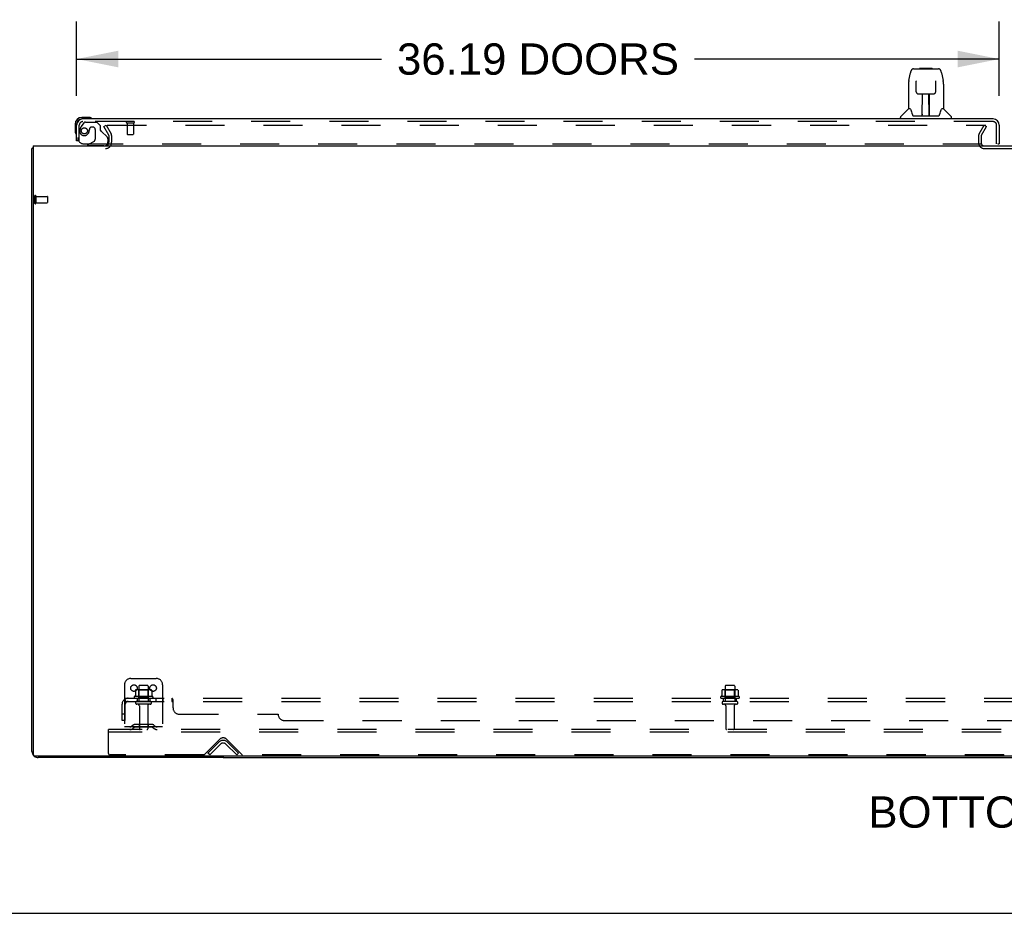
# Model space of a CAD drawing. Header units: inches. Extents: x 0 to 278, y 0 to 180.
# Tile 2 of 76: x 57 to 96, y 0 to 35. Entities that reach past the tile are written whole.
import ezdxf

# ---------------------------------------------------------------- set-up
doc = ezdxf.new("R2010")
doc.units = ezdxf.units.IN
doc.header["$LTSCALE"] = 15.310625
doc.header["$MEASUREMENT"] = 0
doc.linetypes.add('HIDDEN', pattern=[0.2, 0.1, -0.1])
doc.layers.get('0').update_dxf_attribs({"linetype": 'CONTINUOUS'})
for name, color, linetype in [('DEFAULT_2', 8, 'HIDDEN'), ('DIMENSIONS', 7, 'CONTINUOUS'), ('LEFTHAND_DOOR_ASSEMBLY', 7, 'CONTINUOUS'), ('SUBPANEL', 7, 'CONTINUOUS')]:
    doc.layers.add(name, color=color, linetype=linetype)
doc.styles.get("Standard").update_dxf_attribs({"font": 'arial.ttf'})
doc.dimstyles.new('DIMSTYLE_1', dxfattribs={"dimtxt": 1.228125, "dimasz": 1.6375, "dimexe": 0.09, "dimexo": 0.07, "dimgap": 0.0375, "dimtad": 0, "dimtih": 1, "dimtoh": 1, "dimzin": 4, "dimdsep": 46, "dimtxsty": 'Standard', "dimblk": '_FILLED', "dimblk1": '_FILLED', "dimblk2": '_FILLED', "dimcen": 0.09, "dimadec": 3, "dimazin": 1, "dimtfac": 1, "dimtdec": 3, "dimtofl": 0, "dimtmove": 0, "dimatfit": 3, "dimldrblk": '_FILLED', "dimfxl": 0, "dimtolj": 1, "dimtzin": 4, "dimarcsym": 0})

# ---------------------------------------------------------------- blocks, each defined once
blk = doc.blocks.new('_FILLED')
at = {"color": 0, "linetype": 'ByBlock'}
blk.add_solid([(0, 0), (-1, 0.2), (-1, -0.2)], dxfattribs=at)
blk = doc.blocks.new('*D8')
at = {"layer": 'DIMENSIONS', "color": 2, "linetype": 'Continuous'}
for p, q in [((59.447, 32.065), (59.447, 34.989)), ((95.634, 32.065), (95.634, 34.989)), ((59.447, 33.515), (71.402, 33.515)), ((95.634, 33.515), (83.679, 33.515))]:
    blk.add_line(p, q, dxfattribs=at)
at = {"layer": 'DIMENSIONS', "color": 2, "linetype": 'Continuous', "xscale": 1.6375, "yscale": 1.6375, "zscale": 1.6375, "rotation": 180}
blk.add_blockref('_FILLED', (59.447, 33.515), dxfattribs=at)
at = {"layer": 'DIMENSIONS', "color": 2, "linetype": 'Continuous', "xscale": 1.6375, "yscale": 1.6375, "zscale": 1.6375}
blk.add_blockref('_FILLED', (95.634, 33.515), dxfattribs=at)
at = {"layer": 'DIMENSIONS', "color": 2, "linetype": 'Continuous', "insert": (77.541, 34.129), "char_height": 1.22812, "width": 11.04856, "attachment_point": 2, "line_spacing_factor": 0.9}
blk.add_mtext('36.19 DOORS', dxfattribs=at)

msp = doc.modelspace()

# ---------------------------------------------------------------- linework, layer by layer
at = {"color": 3, "linetype": 'Continuous'}
for p, q in [((57.697, 6.353), (57.697, 30.003)), ((57.749, 30.107), (57.749, 6.219)), ((57.749, 30.107), (135.395, 30.107)), ((135.335, 6.159), (57.809, 6.159)), ((65.197, 6.107), (57.943, 6.107))]:
    msp.add_line(p, q, dxfattribs=at)
at = {"color": 7, "linetype": 'Continuous'}
for p, q in [((57.749, 30.003), (57.697, 30.003)), ((65.197, 6.159), (65.197, 6.107)), ((65.197, 6.107), (127.947, 6.107)), ((0, 0), (278.375, 0))]:
    msp.add_line(p, q, dxfattribs=at)
at = {"color": 3, "linetype": 'Continuous'}
msp.add_lwpolyline([(57.749, 30.023), (57.749, 30.023), (57.745, 30.021), (57.74, 30.02), (57.736, 30.019), (57.732, 30.019), (57.728, 30.018), (57.725, 30.017), (57.721, 30.016), (57.718, 30.016), (57.714, 30.015), (57.712, 30.014), (57.709, 30.013), (57.706, 30.012), (57.704, 30.011), (57.702, 30.01), (57.7, 30.009), (57.699, 30.008), (57.698, 30.007), (57.697, 30.006), (57.697, 30.004), (57.697, 30.003)], dxfattribs=at)
for centre, radius, start, end in [((60.575, 30.249), 0.142, 270, 333.5334), ((57.943, 6.353), 0.246, 180, 219.4399), ((57.809, 6.219), 0.06, 180, 270), ((57.943, 6.353), 0.246, 230.5601, 270)]:
    msp.add_arc(centre, radius, start, end, dxfattribs=at)
at = {"layer": 'DEFAULT_2', "color": 8, "linetype": 'HIDDEN'}
for p, q in [((60.517, 30.867), (60.607, 30.919)), ((60.607, 30.919), (60.803, 30.58)), ((60.653, 30.919), (95.103, 30.919)), ((94.84, 30.58), (95.036, 30.919)), ((95.036, 30.919), (95.126, 30.867)), ((60.713, 30.528), (60.517, 30.867)), ((60.718, 30.249), (60.718, 30.511)), ((60.822, 30.249), (60.822, 30.511)), ((94.822, 30.511), (94.822, 30.222)), ((94.926, 30.511), (94.926, 30.222)), ((94.93, 30.528), (95.126, 30.867)), ((95.041, 30.003), (98.103, 30.003)), ((57.801, 28.145), (57.801, 27.861)), ((57.844, 28.145), (57.844, 27.861)), ((57.844, 28.127), (58.291, 28.127)), ((57.844, 27.879), (58.291, 27.879)), ((58.301, 28.117), (58.301, 27.889)), ((61.322, 8.961), (61.322, 7.211)), ((61.572, 9.211), (62.572, 9.211)), ((61.884, 8.906), (61.884, 8.311)), ((62.229, 8.936), (61.914, 8.936)), ((62.259, 8.906), (62.259, 8.311)), ((62.822, 8.961), (62.822, 7.211)), ((84.884, 8.906), (84.884, 8.311)), ((85.229, 8.936), (84.914, 8.936)), ((85.259, 8.906), (85.259, 8.311)), ((62.428, 8.506), (61.716, 8.506)), ((61.753, 8.751), (61.753, 8.532)), ((62.327, 8.772), (61.816, 8.772)), ((61.888, 8.752), (61.868, 8.772)), ((61.888, 8.456), (61.888, 8.752)), ((62.255, 8.752), (61.888, 8.752)), ((62.255, 8.752), (62.275, 8.772)), ((62.255, 8.456), (62.255, 8.752)), ((62.391, 8.751), (62.391, 8.532)), ((85.428, 8.506), (84.716, 8.506)), ((84.753, 8.751), (84.753, 8.532)), ((85.327, 8.772), (84.816, 8.772)), ((84.888, 8.752), (84.868, 8.772)), ((84.888, 8.456), (84.888, 8.752)), ((85.255, 8.752), (84.888, 8.752)), ((85.255, 8.752), (85.275, 8.772)), ((85.255, 8.456), (85.255, 8.752)), ((85.391, 8.751), (85.391, 8.532)), ((61.738, 8.436), (62.406, 8.436)), ((62.329, 8.311), (61.814, 8.311)), ((62.329, 8.201), (61.814, 8.201)), ((61.888, 8.456), (61.868, 8.436)), ((62.255, 8.456), (61.888, 8.456)), ((61.907, 8.138), (61.907, 7.241)), ((62.237, 8.138), (62.237, 7.241)), ((62.255, 8.456), (62.275, 8.436)), ((84.738, 8.436), (85.406, 8.436)), ((85.329, 8.311), (84.814, 8.311)), ((85.329, 8.201), (84.814, 8.201)), ((84.888, 8.456), (84.868, 8.436)), ((85.255, 8.456), (84.888, 8.456)), ((84.907, 8.138), (84.907, 7.241)), ((85.237, 8.138), (85.237, 7.241)), ((85.255, 8.456), (85.275, 8.436)), ((61.665, 7.383), (61.597, 7.334)), ((62.412, 7.405), (61.731, 7.405)), ((61.897, 7.405), (61.897, 7.301)), ((62.247, 7.405), (62.247, 7.301)), ((62.479, 7.383), (62.547, 7.334)), ((60.697, 7.107), (60.697, 7.211)), ((132.447, 7.211), (60.697, 7.211)), ((60.697, 6.273), (60.697, 7.107)), ((132.447, 7.107), (60.697, 7.107)), ((62.822, 7.315), (61.322, 7.315)), ((61.725, 7.299), (61.657, 7.25)), ((62.412, 7.301), (61.731, 7.301)), ((62.418, 7.299), (62.486, 7.25)), ((64.456, 6.22), (65.064, 6.828)), ((64.593, 6.284), (65.023, 6.714)), ((64.666, 6.211), (65.096, 6.64)), ((65.298, 6.64), (65.727, 6.211)), ((65.329, 6.828), (65.938, 6.22)), ((65.371, 6.714), (65.801, 6.284)), ((64.434, 6.211), (60.759, 6.211)), ((64.666, 6.211), (64.593, 6.284)), ((65.727, 6.211), (65.801, 6.284)), ((95.809, 6.211), (65.959, 6.211))]:
    msp.add_line(p, q, dxfattribs=at)
for points in [[(60.633, 30.902), (60.633, 30.904), (60.634, 30.906), (60.634, 30.908), (60.635, 30.909), (60.636, 30.911), (60.638, 30.913), (60.639, 30.914), (60.641, 30.916), (60.643, 30.917), (60.645, 30.918), (60.647, 30.918), (60.649, 30.919), (60.651, 30.919), (60.653, 30.919)], [(60.635, 30.894), (60.635, 30.896), (60.634, 30.898), (60.634, 30.9), (60.633, 30.902), (60.633, 30.902)], [(61.753, 8.532), (61.753, 8.531), (61.753, 8.53), (61.752, 8.529), (61.752, 8.528), (61.752, 8.527), (61.751, 8.527), (61.751, 8.526), (61.751, 8.526), (61.75, 8.526), (61.75, 8.525), (61.75, 8.525), (61.749, 8.525), (61.749, 8.524), (61.749, 8.524), (61.748, 8.524), (61.748, 8.524), (61.748, 8.524), (61.748, 8.524)], [(61.759, 8.76), (61.757, 8.759), (61.756, 8.758), (61.755, 8.757), (61.754, 8.755), (61.753, 8.754), (61.753, 8.752), (61.753, 8.751)], [(62.385, 8.76), (62.386, 8.759), (62.388, 8.758), (62.389, 8.757), (62.39, 8.755), (62.39, 8.754), (62.391, 8.752), (62.391, 8.751)], [(62.396, 8.524), (62.396, 8.524), (62.395, 8.524), (62.395, 8.524), (62.395, 8.524), (62.395, 8.524), (62.394, 8.525), (62.394, 8.525), (62.394, 8.525), (62.393, 8.526), (62.393, 8.526), (62.393, 8.526), (62.392, 8.527), (62.392, 8.527), (62.392, 8.528), (62.391, 8.529), (62.391, 8.53), (62.391, 8.531), (62.391, 8.532)], [(84.753, 8.532), (84.753, 8.531), (84.753, 8.53), (84.752, 8.529), (84.752, 8.528), (84.752, 8.527), (84.751, 8.527), (84.751, 8.526), (84.751, 8.526), (84.75, 8.526), (84.75, 8.525), (84.75, 8.525), (84.749, 8.525), (84.749, 8.524), (84.749, 8.524), (84.748, 8.524), (84.748, 8.524), (84.748, 8.524), (84.748, 8.524)], [(84.759, 8.76), (84.757, 8.759), (84.756, 8.758), (84.755, 8.757), (84.754, 8.755), (84.753, 8.754), (84.753, 8.752), (84.753, 8.751)], [(85.385, 8.76), (85.386, 8.759), (85.388, 8.758), (85.389, 8.757), (85.39, 8.755), (85.39, 8.754), (85.391, 8.752), (85.391, 8.751)], [(85.396, 8.524), (85.396, 8.524), (85.395, 8.524), (85.395, 8.524), (85.395, 8.524), (85.395, 8.524), (85.394, 8.525), (85.394, 8.525), (85.394, 8.525), (85.393, 8.526), (85.393, 8.526), (85.393, 8.526), (85.392, 8.527), (85.392, 8.527), (85.392, 8.528), (85.391, 8.529), (85.391, 8.53), (85.391, 8.531), (85.391, 8.532)]]:
    msp.add_lwpolyline(points, dxfattribs=at)
for centre in [(61.697, 8.836), (62.447, 8.836)]:
    msp.add_circle(centre, 0.128, dxfattribs=at)
for centre, radius, start, end in [((60.685, 30.511), 0.033, 0, 30), ((60.685, 30.511), 0.137, 0, 30), ((94.959, 30.511), 0.137, 150, 180), ((94.959, 30.511), 0.033, 150, 180), ((60.575, 30.249), 0.246, 270, 360), ((60.575, 30.249), 0.142, 333.5334, 360), ((95.041, 30.222), 0.219, 180, 270), ((95.041, 30.222), 0.115, 180, 270), ((57.822, 28.145), 0.0215, 0, 180), ((57.822, 27.861), 0.0215, 180, 360), ((58.291, 28.117), 0.01, 0, 90), ((58.291, 27.889), 0.01, 270, 360), ((61.572, 8.961), 0.25, 90, 180), ((61.914, 8.906), 0.03, 90, 180), ((62.229, 8.906), 0.03, 0, 90), ((62.572, 8.961), 0.25, 0, 90), ((84.914, 8.906), 0.03, 90, 180), ((85.229, 8.906), 0.03, 0, 90), ((61.738, 8.474), 0.0384, 124.4497, 270), ((62.072, 7.906), 0.698, 117.6814, 120.6631), ((61.816, 8.631), 0.141, 90, 113.95), ((62.327, 8.631), 0.141, 66.05, 90), ((62.072, 7.906), 0.698, 59.3369, 62.3186), ((62.406, 8.474), 0.0384, 270, 55.5503), ((84.738, 8.474), 0.0384, 124.4497, 270), ((85.072, 7.906), 0.698, 117.6814, 120.6631), ((84.816, 8.631), 0.141, 90, 113.95), ((85.327, 8.631), 0.141, 66.05, 90), ((85.072, 7.906), 0.698, 59.3369, 62.3186), ((85.406, 8.474), 0.0384, 270, 55.5503), ((61.814, 8.256), 0.055, 90, 270), ((61.844, 8.138), 0.0625, 0, 90), ((62.299, 8.138), 0.0625, 90, 180), ((62.329, 8.256), 0.055, 270, 90), ((84.814, 8.256), 0.055, 90, 270), ((84.844, 8.138), 0.0625, 0, 90), ((85.299, 8.138), 0.0625, 90, 180), ((85.329, 8.256), 0.055, 270, 90), ((61.731, 7.291), 0.114, 90, 125.7539), ((62.412, 7.291), 0.114, 54.2461, 90), ((61.536, 7.419), 0.104, 270, 305.7539), ((61.536, 7.419), 0.208, 270, 305.7539), ((61.731, 7.291), 0.01, 90, 125.7539), ((61.937, 7.241), 0.03, 180, 270), ((62.207, 7.241), 0.03, 270, 360), ((62.412, 7.291), 0.01, 54.2461, 90), ((62.608, 7.419), 0.208, 234.2461, 270), ((62.608, 7.419), 0.104, 234.2461, 270), ((84.937, 7.241), 0.03, 180, 270), ((85.207, 7.241), 0.03, 270, 360), ((65.197, 6.54), 0.246, 45, 135), ((65.197, 6.696), 0.188, 45, 135), ((65.197, 6.54), 0.142, 45, 135), ((60.759, 6.273), 0.0625, 180, 270), ((64.434, 6.241), 0.03, 270, 315), ((65.959, 6.241), 0.03, 225, 270), ((95.809, 6.241), 0.03, 270, 315)]:
    msp.add_arc(centre, radius, start, end, dxfattribs=at)
at = {"layer": 'LEFTHAND_DOOR_ASSEMBLY', "color": 7, "linetype": 'Continuous'}
for p, q in [((92.085, 32.673), (92.151, 32.979)), ((92.275, 33.133), (93.159, 33.133)), ((92.361, 33.133), (92.36, 33.133)), ((92.521, 33.153), (92.501, 33.133)), ((92.521, 33.153), (92.997, 33.153)), ((92.997, 33.153), (93.017, 33.133)), ((93.159, 33.133), (93.244, 33.133)), ((93.368, 32.979), (93.433, 32.673)), ((92.07, 32.531), (92.07, 31.559)), ((92.371, 32.659), (92.371, 32.656)), ((92.371, 32.656), (92.372, 32.653)), ((92.372, 32.653), (92.372, 32.649)), ((92.372, 32.649), (92.372, 32.641)), ((92.374, 32.51), (92.372, 32.641)), ((92.379, 32.227), (92.374, 32.51)), ((93.14, 32.227), (93.147, 32.64)), ((93.147, 32.648), (93.147, 32.653)), ((93.147, 32.64), (93.147, 32.648)), ((93.439, 32.643), (93.433, 32.673)), ((93.448, 32.53), (93.448, 31.559)), ((92.379, 32.227), (92.38, 32.214)), ((92.46, 32.149), (92.58, 32.149)), ((92.61, 31.303), (92.625, 32.15)), ((92.616, 32.15), (92.904, 32.15)), ((92.618, 31.734), (92.618, 32.15)), ((92.885, 31.283), (92.87, 32.15)), ((92.901, 31.283), (92.901, 32.15)), ((92.939, 32.149), (93.059, 32.149)), ((92.621, 31.925), (92.618, 31.925)), ((92.621, 31.913), (92.618, 31.913)), ((92.901, 31.925), (92.874, 31.925)), ((92.901, 31.913), (92.874, 31.913)), ((92.878, 31.685), (92.901, 31.685)), ((92.901, 31.681), (92.878, 31.681)), ((92.065, 31.553), (91.767, 31.255)), ((92.143, 31.559), (92.07, 31.559)), ((92.14, 31.559), (92.146, 31.548)), ((92.206, 31.394), (92.221, 31.347)), ((92.221, 31.347), (92.224, 31.338)), ((92.274, 31.283), (93.245, 31.283)), ((92.611, 31.355), (92.611, 31.329)), ((92.618, 31.283), (92.618, 31.287)), ((92.884, 31.329), (92.884, 31.355)), ((93.295, 31.337), (93.298, 31.347)), ((93.372, 31.548), (93.378, 31.557)), ((93.448, 31.559), (93.375, 31.559)), ((93.454, 31.553), (93.752, 31.255)), ((59.387, 30.962), (59.387, 30.706)), ((59.447, 30.962), (59.447, 30.918)), ((59.906, 31.225), (59.65, 31.225)), ((59.693, 31.165), (59.65, 31.165)), ((59.944, 31.222), (59.906, 31.225)), ((91.755, 31.165), (91.755, 31.227)), ((93.763, 31.165), (93.763, 31.227)), ((59.387, 30.706), (59.39, 30.668)), ((59.522, 30.311), (59.447, 30.311)), ((59.958, 30.186), (59.889, 30.146)), ((59.889, 30.107), (59.889, 30.146)), ((95.572, 30.186), (95.634, 30.186))]:
    msp.add_line(p, q, dxfattribs=at)
at = {"layer": 'LEFTHAND_DOOR_ASSEMBLY', "color": 3, "linetype": 'Continuous'}
for p, q in [((59.447, 30.311), (59.447, 30.918)), ((95.388, 31.165), (59.693, 31.165)), ((95.634, 30.918), (95.634, 30.186))]:
    msp.add_line(p, q, dxfattribs=at)
at = {"layer": 'LEFTHAND_DOOR_ASSEMBLY', "color": 8, "linetype": 'HIDDEN'}
for p, q in [((59.551, 30.311), (59.551, 30.918)), ((59.727, 31.006), (59.625, 30.862)), ((95.388, 31.061), (59.693, 31.061)), ((59.791, 31.04), (60.243, 31.04)), ((60.369, 30.914), (60.243, 31.04)), ((60.369, 30.914), (60.369, 30.735)), ((61.409, 31.018), (61.693, 31.018)), ((61.427, 31.018), (61.427, 30.571)), ((61.675, 31.018), (61.675, 30.571)), ((95.53, 30.186), (95.53, 30.918)), ((59.948, 30.75), (59.948, 30.761)), ((60.079, 30.848), (60.046, 30.848)), ((60.177, 30.75), (60.177, 30.37)), ((60.427, 30.676), (60.647, 30.457)), ((61.437, 30.561), (61.665, 30.561)), ((59.551, 30.311), (59.522, 30.311)), ((59.739, 30.186), (95.572, 30.186)), ((59.958, 30.186), (60.127, 30.284)), ((60.676, 30.386), (60.676, 30.264)), ((60.519, 30.107), (59.889, 30.107))]:
    msp.add_line(p, q, dxfattribs=at)
at = {"layer": 'LEFTHAND_DOOR_ASSEMBLY', "color": 7, "linetype": 'Continuous'}
for points in [[(92.275, 33.133), (92.271, 33.133), (92.258, 33.132), (92.245, 33.128), (92.233, 33.123), (92.221, 33.117), (92.211, 33.109), (92.202, 33.1), (92.194, 33.09), (92.187, 33.079), (92.18, 33.068), (92.174, 33.056), (92.168, 33.042), (92.163, 33.027), (92.158, 33.01), (92.153, 32.992), (92.151, 32.979)], [(93.368, 32.979), (93.365, 32.992), (93.36, 33.011), (93.355, 33.027), (93.35, 33.042), (93.344, 33.056), (93.338, 33.069), (93.332, 33.08), (93.325, 33.09), (93.316, 33.1), (93.307, 33.109), (93.297, 33.117), (93.285, 33.124), (93.273, 33.129), (93.26, 33.132), (93.247, 33.133), (93.244, 33.133)], [(92.085, 32.673), (92.08, 32.643), (92.074, 32.603), (92.071, 32.563), (92.07, 32.531)], [(92.371, 32.662), (92.371, 32.662), (92.371, 32.662), (92.371, 32.662), (92.371, 32.662), (92.371, 32.661), (92.371, 32.66), (92.371, 32.659)], [(93.147, 32.653), (93.147, 32.656), (93.147, 32.658), (93.147, 32.659), (93.147, 32.66), (93.147, 32.661), (93.147, 32.662), (93.148, 32.662)], [(93.448, 32.53), (93.447, 32.564), (93.444, 32.604), (93.439, 32.643)], [(92.38, 32.214), (92.384, 32.201), (92.389, 32.19), (92.396, 32.179), (92.405, 32.17), (92.415, 32.162), (92.426, 32.156), (92.438, 32.152), (92.449, 32.15), (92.458, 32.149)], [(92.58, 32.149), (92.583, 32.149), (92.592, 32.149), (92.6, 32.15)], [(92.6, 32.15), (92.608, 32.15), (92.616, 32.15)], [(92.904, 32.15), (92.912, 32.15), (92.92, 32.15)], [(92.92, 32.15), (92.928, 32.149), (92.936, 32.149), (92.939, 32.149)], [(93.06, 32.149), (93.07, 32.15), (93.082, 32.152), (93.094, 32.157), (93.105, 32.163), (93.114, 32.171), (93.123, 32.18), (93.13, 32.191), (93.135, 32.203), (93.138, 32.215), (93.14, 32.227)], [(92.146, 31.548), (92.16, 31.52), (92.175, 31.484), (92.19, 31.442), (92.206, 31.394)], [(92.224, 31.338), (92.228, 31.325), (92.233, 31.315), (92.238, 31.306)], [(92.238, 31.306), (92.244, 31.299), (92.249, 31.293), (92.256, 31.288), (92.263, 31.285), (92.271, 31.283), (92.273, 31.283)], [(93.245, 31.283), (93.247, 31.283), (93.255, 31.285), (93.262, 31.288), (93.269, 31.293), (93.275, 31.299), (93.28, 31.306)], [(93.28, 31.306), (93.285, 31.314), (93.29, 31.325), (93.295, 31.337)], [(93.298, 31.347), (93.312, 31.393), (93.328, 31.44), (93.343, 31.483), (93.358, 31.519), (93.372, 31.548)]]:
    msp.add_lwpolyline(points, dxfattribs=at)
at = {"layer": 'LEFTHAND_DOOR_ASSEMBLY', "color": 8, "linetype": 'HIDDEN'}
msp.add_circle((59.751, 30.698), 0.12, dxfattribs=at)
at = {"layer": 'LEFTHAND_DOOR_ASSEMBLY', "color": 7, "linetype": 'Continuous'}
for centre, radius, start, end in [((92.078, 31.539), 0.0197, 97.5, 135), ((92.63, 31.303), 0.0197, 179, 269.9232), ((92.865, 31.303), 0.0197, 270.0771, 1), ((93.44, 31.539), 0.0197, 45, 82.5), ((59.65, 30.962), 0.263, 90, 180), ((59.65, 30.962), 0.203, 90, 180), ((59.906, 30.975), 0.25, 59.1101, 90), ((60.027, 31.18), 0.015, 270, 353.6204), ((60.027, 31.177), 0.015, 6.3796, 59.1101), ((91.795, 31.227), 0.0394, 135, 180), ((93.724, 31.227), 0.0394, 0, 45), ((59.637, 30.706), 0.25, 180, 210.8899), ((59.435, 30.585), 0.015, 210.8899, 263.6204), ((59.432, 30.585), 0.015, 276.3796, 360), ((60.519, 30.264), 0.157, 270, 330.1697)]:
    msp.add_arc(centre, radius, start, end, dxfattribs=at)
at = {"layer": 'LEFTHAND_DOOR_ASSEMBLY', "color": 3, "linetype": 'Continuous'}
for centre, radius, start, end in [((59.693, 30.918), 0.246, 90, 180), ((95.388, 30.918), 0.246, 0, 90), ((95.572, 30.206), 0.02, 270, 360)]:
    msp.add_arc(centre, radius, start, end, dxfattribs=at)
at = {"layer": 'LEFTHAND_DOOR_ASSEMBLY', "color": 8, "linetype": 'HIDDEN'}
for centre, radius, start, end in [((59.693, 30.918), 0.142, 90, 180), ((59.791, 30.961), 0.079, 90, 144.9), ((61.409, 31.039), 0.0215, 90, 270), ((61.693, 31.039), 0.0215, 270, 90), ((95.388, 30.918), 0.142, 0, 90), ((59.751, 30.698), 0.187, 163.1561, 342.1518), ((59.941, 30.64), 0.386, 144.9, 163.1561), ((59.555, 30.761), 0.393, 342.0702, 358.3395), ((60.046, 30.75), 0.098, 90, 180), ((60.079, 30.75), 0.098, 0, 90), ((60.408, 30.735), 0.039, 180, 248.3904), ((60.357, 30.606), 0.1, 45, 68.3904), ((61.437, 30.571), 0.01, 180, 270), ((61.665, 30.571), 0.01, 270, 360), ((59.739, 30.436), 0.25, 180, 270), ((60.077, 30.37), 0.1, 300.092, 360), ((60.576, 30.386), 0.1, 0, 45), ((60.519, 30.264), 0.157, 330.1697, 360)]:
    msp.add_arc(centre, radius, start, end, dxfattribs=at)
at = {"layer": 'LEFTHAND_DOOR_ASSEMBLY', "color": 7, "linetype": 'Continuous'}
for centre, major_axis, start_param, end_param in [((92.61, 31.322), (0, 0.0394), -2.940151, -2.835574), ((92.885, 31.322), (0.0394, 0), -1.876815, -1.570796)]:
    msp.add_ellipse(centre, major_axis=major_axis, ratio=1, start_param=start_param, end_param=end_param, dxfattribs=at)
at = {"layer": 'SUBPANEL', "color": 8, "linetype": 'HIDDEN'}
for p, q in [((61.228, 7.561), (61.228, 8.199)), ((61.315, 8.382), (61.394, 8.285)), ((61.353, 8.311), (61.353, 8.436)), ((61.353, 8.436), (131.791, 8.436)), ((61.353, 8.311), (131.791, 8.311)), ((61.353, 7.561), (61.353, 8.199)), ((61.376, 8.307), (61.376, 8.307)), ((61.822, 8.436), (61.822, 8.311)), ((62.322, 8.436), (62.322, 8.311)), ((62.55, 8.436), (62.55, 8.311)), ((62.831, 8.436), (62.831, 8.311)), ((63.193, 8.311), (63.193, 8.436)), ((63.228, 8.382), (63.226, 8.384)), ((63.228, 8.061), (63.228, 8.382)), ((84.822, 8.311), (84.822, 8.436)), ((85.322, 8.311), (85.322, 8.436)), ((61.353, 7.811), (61.228, 7.811)), ((63.478, 7.811), (67.353, 7.811)), ((61.353, 7.561), (61.228, 7.561)), ((67.603, 7.561), (125.541, 7.561))]:
    msp.add_line(p, q, dxfattribs=at)
for points in [[(61.315, 8.382), (61.317, 8.384), (61.319, 8.387), (61.322, 8.39), (61.324, 8.394), (61.326, 8.397), (61.328, 8.401), (61.329, 8.405), (61.333, 8.413)], [(61.333, 8.413), (61.334, 8.417), (61.336, 8.42), (61.338, 8.423), (61.34, 8.426), (61.341, 8.429), (61.343, 8.432), (61.346, 8.433), (61.348, 8.435), (61.35, 8.435), (61.351, 8.436), (61.353, 8.436)], [(61.353, 8.37), (61.353, 8.37), (61.353, 8.371), (61.353, 8.371), (61.353, 8.371), (61.353, 8.37), (61.353, 8.37), (61.353, 8.369), (61.353, 8.369), (61.353, 8.368), (61.353, 8.368)], [(61.376, 8.307), (61.376, 8.307), (61.376, 8.307), (61.376, 8.307), (61.375, 8.308), (61.375, 8.308), (61.375, 8.309), (61.374, 8.309), (61.374, 8.31), (61.374, 8.311), (61.373, 8.311), (61.373, 8.312), (61.373, 8.313), (61.372, 8.313), (61.372, 8.314), (61.372, 8.315), (61.371, 8.315), (61.371, 8.316), (61.37, 8.317), (61.37, 8.318), (61.37, 8.318), (61.369, 8.319), (61.369, 8.32), (61.369, 8.321), (61.368, 8.322), (61.368, 8.322), (61.367, 8.323), (61.367, 8.324), (61.367, 8.325), (61.366, 8.326), (61.366, 8.327), (61.365, 8.328), (61.365, 8.329), (61.365, 8.33), (61.364, 8.331), (61.364, 8.332), (61.363, 8.333), (61.363, 8.334), (61.363, 8.335), (61.362, 8.336), (61.362, 8.337), (61.362, 8.338), (61.361, 8.339), (61.361, 8.34), (61.36, 8.341), (61.36, 8.342), (61.36, 8.343), (61.359, 8.344), (61.359, 8.345), (61.359, 8.346), (61.358, 8.347), (61.358, 8.348), (61.358, 8.349), (61.357, 8.35), (61.357, 8.351), (61.357, 8.352), (61.357, 8.353), (61.356, 8.354), (61.356, 8.355), (61.356, 8.356), (61.356, 8.357), (61.355, 8.358), (61.355, 8.359), (61.355, 8.36), (61.355, 8.36), (61.355, 8.361), (61.354, 8.362), (61.354, 8.363), (61.354, 8.364), (61.354, 8.365), (61.354, 8.366), (61.354, 8.366), (61.353, 8.367), (61.353, 8.368), (61.353, 8.369), (61.353, 8.369), (61.353, 8.37), (61.353, 8.37), (61.353, 8.37)], [(61.381, 8.293), (61.376, 8.297), (61.374, 8.299), (61.372, 8.301), (61.369, 8.303), (61.367, 8.305), (61.364, 8.307), (61.362, 8.308), (61.359, 8.309), (61.357, 8.31), (61.355, 8.311), (61.353, 8.311)], [(61.373, 8.311), (61.374, 8.31), (61.374, 8.31), (61.374, 8.309), (61.375, 8.309), (61.375, 8.308), (61.375, 8.308), (61.376, 8.307), (61.376, 8.307), (61.376, 8.307), (61.376, 8.307)], [(61.394, 8.285), (61.393, 8.285), (61.392, 8.285), (61.391, 8.285), (61.39, 8.285), (61.389, 8.286), (61.388, 8.287), (61.386, 8.288), (61.384, 8.289), (61.383, 8.291), (61.381, 8.293)], [(63.206, 8.426), (63.204, 8.429), (63.202, 8.432), (63.2, 8.433), (63.198, 8.435), (63.196, 8.435), (63.194, 8.436), (63.193, 8.436)], [(63.196, 8.435), (63.194, 8.436), (63.193, 8.436)], [(63.202, 8.305), (63.201, 8.307), (63.199, 8.308), (63.197, 8.309), (63.196, 8.31), (63.194, 8.311), (63.193, 8.311)], [(63.196, 8.31), (63.194, 8.311), (63.193, 8.311)], [(63.208, 8.297), (63.205, 8.301), (63.204, 8.303), (63.202, 8.305), (63.201, 8.307), (63.199, 8.308), (63.197, 8.309)], [(63.211, 8.417), (63.209, 8.42), (63.208, 8.423), (63.206, 8.426), (63.204, 8.429), (63.202, 8.432), (63.2, 8.433), (63.198, 8.435)], [(63.222, 8.285), (63.221, 8.285), (63.219, 8.286), (63.217, 8.287), (63.216, 8.288), (63.214, 8.289), (63.212, 8.291), (63.211, 8.293), (63.21, 8.295), (63.208, 8.297)], [(63.218, 8.401), (63.214, 8.409), (63.213, 8.413), (63.211, 8.417)], [(63.228, 8.285), (63.226, 8.285), (63.224, 8.285), (63.222, 8.285), (63.221, 8.285), (63.219, 8.286), (63.217, 8.287), (63.216, 8.288), (63.214, 8.289), (63.212, 8.291), (63.211, 8.293)], [(63.226, 8.384), (63.225, 8.387), (63.223, 8.39), (63.221, 8.394), (63.219, 8.397), (63.218, 8.401)], [(63.228, 8.285), (63.226, 8.285), (63.224, 8.285)]]:
    msp.add_lwpolyline(points, dxfattribs=at)
for centre, radius, start, end in [((61.465, 8.199), 0.237, 90, 180), ((61.465, 8.199), 0.112, 90, 180), ((63.478, 8.061), 0.25, 180, 270), ((67.603, 7.811), 0.25, 180, 270)]:
    msp.add_arc(centre, radius, start, end, dxfattribs=at)

# ---------------------------------------------------------------- texts
at = {"layer": 'DIMENSIONS', "color": 2, "linetype": 'Continuous', "insert": (96.598, 4.588), "char_height": 1.22812, "width": 12.17168, "attachment_point": 2, "line_spacing_factor": 0.9}
msp.add_mtext('BOTTOM VIEW', dxfattribs=at)

# ---------------------------------------------------------------- dimensions: what is measured, and where the dimension line sits
at = {"layer": 'DIMENSIONS', "color": 2, "linetype": 'Continuous'}
dim = msp.add_linear_dim(base=(59.447, 33.515), p1=(95.634, 35.059), p2=(59.447, 35.059), angle=180, text='<> DOORS', dimstyle='DIMSTYLE_1', dxfattribs=at)
dim.commit()
dim.dimension.update_dxf_attribs({"geometry": '*D8', "text_midpoint": (77.541, 33.515), "dimtype": 160})

doc.saveas('drawing.dxf')
